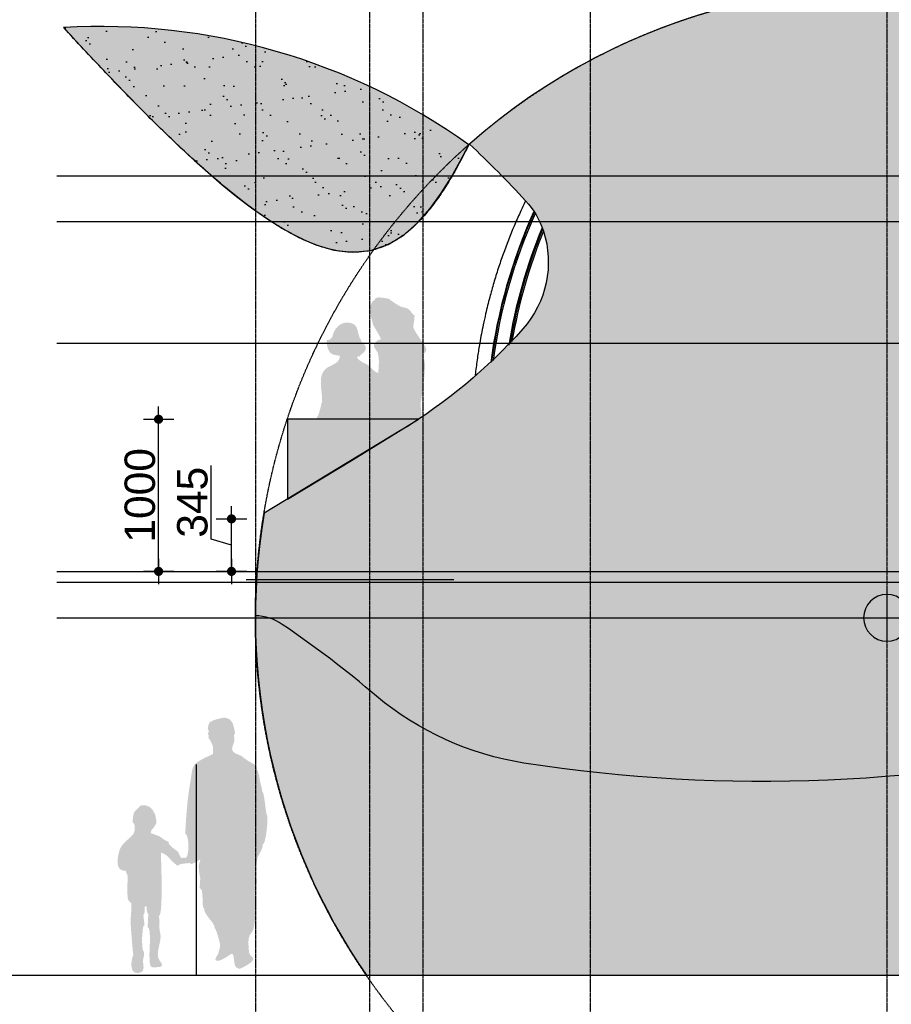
# Model space of a CAD drawing. Header units: metres. Extents: x 135527 to 1530300, y -118103 to -69281.
# Tile 62 of 88: x 184406 to 190134, y -94526 to -88054. Entities that reach past the tile are written whole.
import ezdxf

# ---------------------------------------------------------------- set-up
doc = ezdxf.new("R2010")
doc.units = ezdxf.units.M
doc.header["$LTSCALE"] = 0.1
doc.header["$PDMODE"] = 35
for name, pattern in [('DASHDOT', [1, 0.5, -0.25, 0, -0.25]), ('DASHDOT2', [12.7, 6.35, -3.175, 0, -3.175]), ('HIDDEN', [0.375, 0.25, -0.125]), ('HIDDEN2', [4.762499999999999, 3.175, -1.5875])]:
    doc.linetypes.add(name, pattern=pattern)
doc.layers.get('DEFPOINTS').update_dxf_attribs({"color": 6})
for name, color, linetype in [('_01-STRAMIENEN', 8, 'DASHDOT2'), ('_02-SECTION', 2, 'Continuous'), ('_02-section-thick', 3, 'Continuous'), ('_02Constructie', 2, 'Continuous'), ('_03-PROJECTION', 1, 'Continuous'), ('_04-HIDDEN', 7, 'HIDDEN2'), ('_06-DIMENSIONS', 7, 'Continuous')]:
    doc.layers.add(name, color=color, linetype=linetype)
doc.layers.add('_01Hulplijnen', color=6, linetype='Continuous', plot=False)
doc.layers.add('_07Mensen', color=8, linetype='Continuous', transparency=0.5)
doc.layers.add('_09_afdruiprand', color=7, linetype='Continuous', true_color=0xd49d1c)
doc.layers.add('_09_hatch_zand_licht', color=7, linetype='Continuous', true_color=0xf4e799)
doc.styles.add('NIOstandard', font='arial.ttf')
doc.dimstyles.new('NIO-100-KLEIN', dxfattribs={"dimtxt": 200, "dimasz": 20, "dimexe": 2, "dimexo": 5, "dimgap": 20, "dimtad": 1, "dimdec": 0, "dimzin": 0, "dimdsep": 46, "dimtxsty": 'NIOstandard', "dimblk1": 'MAATSTR', "dimblk2": 'MAATSTR', "dimsah": 1, "dimcen": 0, "dimdle": 1.5, "dimse1": 1, "dimse2": 1, "dimclrd": 7, "dimclre": 256, "dimclrt": 256, "dimazin": 0, "dimtfac": 1, "dimtdec": 0, "dimtofl": 0, "dimtmove": 1, "dimatfit": 2, "dimldrblk": 'MAATSTR', "dimfxl": 1, "dimtvp": 1, "dimtolj": 1, "dimtzin": 0, "dimarcsym": 0})
doc.dimstyles.new('NIO-50-KLEIN', dxfattribs={"dimtxt": 100, "dimasz": 10, "dimexe": 2, "dimexo": 5, "dimgap": 10, "dimtad": 1, "dimdec": 0, "dimzin": 0, "dimdsep": 46, "dimtxsty": 'NIOstandard', "dimblk1": 'MAATSTR', "dimblk2": 'MAATSTR', "dimsah": 1, "dimcen": 0, "dimdle": 1.5, "dimse1": 1, "dimse2": 1, "dimclrd": 7, "dimclre": 256, "dimclrt": 256, "dimazin": 0, "dimtfac": 1, "dimtdec": 0, "dimtofl": 0, "dimtmove": 1, "dimatfit": 2, "dimldrblk": 'MAATSTR', "dimfxl": 1, "dimtvp": 1, "dimtolj": 1, "dimtzin": 0, "dimarcsym": 0})
pattern_1 = [(37.50000000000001, (-231328.7237873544, 84335.20569059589), (-8.000156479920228, 244.7066186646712), [0, -193.04, 0, -215.9, 0, -206.375]), (7.499999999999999, (-231328.7237873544, 84335.20569059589), (224.7616415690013, 358.4125502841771), [0, -104.14, 0, -173.99, 0, -66.67500000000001]), (327.5, (-231484.9337873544, 84335.20569059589), (395.496185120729, 0.718592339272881), [0, -63.5, 0, -228.6, 0, -298.45]), (317.5, (-231484.9337873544, 84335.20569059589), (381.7782262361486, 111.4646616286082), [0, -31.75, 0, -149.86, 0, -171.45])]

# ---------------------------------------------------------------- blocks, each defined once
blk = doc.blocks.new('refpoint')
at = {"layer": '_01Hulplijnen'}
for p, q in [((1.746229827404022e-10, 307.3132274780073), (-1.746229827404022e-10, -307.3132274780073)), ((307.3132274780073, -1.455191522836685e-10), (-307.3132274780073, 1.455191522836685e-10))]:
    blk.add_line(p, q, dxfattribs=at)
blk.add_circle((0, 0), 307.3132274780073, dxfattribs=at)
blk = doc.blocks.new('MAATSTR')
at = {"linetype": 'Continuous'}
for p, q in [((0, 4.999999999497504), (0, -4.999999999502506)), ((-4.166666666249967, 0), (4.166666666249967, 0))]:
    blk.add_line(p, q, dxfattribs=at)
at = {"linetype": 'Continuous', "const_width": 1.5}
blk.add_lwpolyline([(-0.75, 0, 1), (0.75, 0, 1)], format="xyb", close=True, dxfattribs=at)
blk = doc.blocks.new('*D253')
at = {"layer": '_06-DIMENSIONS', "color": 7, "lineweight": -2, "transparency": 16777216}
blk.add_line((3286.885496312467, 2113.923058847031), (4072.169058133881, 1969.995520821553), dxfattribs=at)
at = {"layer": 'DEFPOINTS', "color": 0, "transparency": 16777216}
for p in [(9.91214781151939e-05, 2716.346624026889), (4082.005215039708, 1968.192740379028)]:
    blk.add_point(p, dxfattribs=at)
at = {"layer": '_06-DIMENSIONS', "color": 7, "lineweight": -2, "transparency": 16777216, "xscale": 10, "yscale": 10, "zscale": 10, "rotation": 349.6140444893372}
blk.add_blockref('MAATSTR', (4082.005215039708, 1968.192740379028), dxfattribs=at)
at = {"layer": '_06-DIMENSIONS', "transparency": 16777216, "insert": (3501.499892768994, 2136.662666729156), "char_height": 100, "attachment_point": 5, "rotation": 349.6140444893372, "style": 'NIOstandard'}
blk.add_mtext('\\A1;R4150', dxfattribs=at)
blk = doc.blocks.new('*D252')
at = {"layer": '_06-DIMENSIONS', "color": 7, "lineweight": -2, "transparency": 16777216}
blk.add_line((-4140, -1533.653375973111), (4140, -1533.653375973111), dxfattribs=at)
at = {"layer": 'DEFPOINTS', "color": 0, "transparency": 16777216}
for p in [(-4150, 366.3466240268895), (4150, 366.3466240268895), (4150, -1533.653375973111)]:
    blk.add_point(p, dxfattribs=at)
at = {"layer": '_06-DIMENSIONS', "color": 7, "lineweight": -2, "transparency": 16777216, "xscale": 10, "yscale": 10, "zscale": 10, "rotation": 180}
blk.add_blockref('MAATSTR', (-4150, -1533.653375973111), dxfattribs=at)
at = {"layer": '_06-DIMENSIONS', "color": 7, "lineweight": -2, "transparency": 16777216, "xscale": 10, "yscale": 10, "zscale": 10}
blk.add_blockref('MAATSTR', (4150, -1533.653375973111), dxfattribs=at)
at = {"layer": '_06-DIMENSIONS', "transparency": 16777216, "insert": (3.740769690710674e-15, -1472.561970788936), "char_height": 100, "attachment_point": 5, "style": 'NIOstandard'}
blk.add_mtext('\\A1;8300', dxfattribs=at)
blk = doc.blocks.new('*U397')
at = {"layer": '_01-STRAMIENEN', "color": 253, "linetype": 'HIDDEN', "ltscale": 40}
for points in [[(-9973.60691571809, 5255), (1244.497924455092, 5255)], [(-9973.60691571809, 4955), (1244.497924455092, 4955)], [(-9973.606915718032, 4155), (1244.49792445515, 4155)], [(-9973.60691571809, 2655), (1244.497924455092, 2655)], [(-9973.606915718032, 2350), (1244.49792445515, 2350)], [(-9973.606915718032, 0), (1244.49792445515, 0)]]:
    blk.add_lwpolyline(points, dxfattribs=at)
at = {"layer": '_01Hulplijnen', "ltscale": 40}
blk.add_lwpolyline([(-9973.606915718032, 2585), (1244.49792445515, 2585)], dxfattribs=at)
blk = doc.blocks.new('dwars_01')
at = {"layer": '_02-SECTION'}
blk.add_lwpolyline([(3865.253731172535, 3860.732800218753, 0.5207284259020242), (-2743.200893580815, 5464.056656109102, -0.01715255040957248), (-2373.947737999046, 5091.178834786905, -0.1083805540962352), (-2257.219573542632, 4892.090022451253, -0.266801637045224), (-2392.451738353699, 4248.41188868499, -0.07451460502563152), (-3195.944971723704, 3580.512735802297), (-4092.715144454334, 3037.155547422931, 0.1944758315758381), (-3420.526275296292, -1.627995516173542e-09), (-3420.526275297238, -2.510205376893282e-10), (2006.26023384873, -2.510205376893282e-10), (1997.018128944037, 149.5089403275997, -0.1369618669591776), (2285.730646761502, 1500.798937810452, -0.05757489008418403), (3575.209556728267, 3573.873328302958, -0.05555665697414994), (3831.645729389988, 3854.056594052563, -0.05559743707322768), (3847.494714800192, 3862.202242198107, -0.2613852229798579), (3865.253731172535, 3860.732800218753)], format="xyb", dxfattribs=at)
blk.add_arc((-5166.560789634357, 2087.145638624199), 4149.999999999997, 54.35625174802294, 93.3565894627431, dxfattribs=at)
blk.add_open_spline([(-2748.174804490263, 5459.667954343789), (-2768.023793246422, 5418.96327990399), (-2807.396576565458, 5341.62604221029), (-2868.564569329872, 5233.210358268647), (-2929.59076248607, 5136.779094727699), (-2990.699708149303, 5051.955954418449), (-3052.54002937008, 4977.923210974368), (-3115.167134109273, 4914.69014630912), (-3179.022531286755, 4861.910779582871), (-3244.329309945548, 4819.47219321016), (-3311.458311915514, 4787.215488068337), (-3380.66109049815, 4765.119206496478), (-3452.081471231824, 4753.14235122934), (-3525.986429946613, 4751.184636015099), (-3602.615240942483, 4759.188286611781), (-3682.405174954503, 4777.122734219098), (-3765.569968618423, 4804.974961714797), (-3821.186185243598, 4829.181204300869), (-3849.57917979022, 4842.749466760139), (-3872.992553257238, 4853.940610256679), (-3920.802211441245, 4878.529291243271), (-3993.005425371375, 4920.335291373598), (-4068.065914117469, 4968.27035619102), (-4146.133736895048, 5022.425994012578), (-4227.521345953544, 5082.975607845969), (-4344.542348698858, 5175.516854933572), (-4500.597633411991, 5309.232728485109), (-4699.356138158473, 5493.598109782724), (-4917.372081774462, 5708.703683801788), (-5157.000345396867, 5956.871650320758), (-5322.583966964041, 6135.079582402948), (-5409.543127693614, 6230.0210846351)], degree=3, knots=[0, 0, 0, 0, 135.8645928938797, 260.2921451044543, 373.3486542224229, 478.0907525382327, 573.7550899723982, 662.5197943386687, 744.8039175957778, 821.933582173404, 895.7429652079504, 967.7313537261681, 1039.31736609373, 1112.447865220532, 1189.014709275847, 1270.007384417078, 1357.427174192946, 1451.832426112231, 1451.832426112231, 1451.832426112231, 1529.682514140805, 1613.06364515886, 1702.061883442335, 1796.812383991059, 1898.053475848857, 2006.353627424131, 2244.326467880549, 2514.419817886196, 2819.537280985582, 3163.051096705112, 3549.292984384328, 3549.292984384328, 3549.292984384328, 3549.292984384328], dxfattribs=at)
at = {"layer": '_03-PROJECTION'}
for centre, radius, start, end in [((764.2771569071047, 3561.85402387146), 3491.029915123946, 154.0190253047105, 155.4059609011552), ((890.4281079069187, 3565.477409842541), 3524.373603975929, 155.6994344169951, 172.473640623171), ((894.6125736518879, 3565.478322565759), 3524.376555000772, 155.7686374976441, 172.4026866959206), ((894.5061934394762, 3565.483721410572), 3514.707855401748, 155.873952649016, 172.2155412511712), ((763.6397374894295, 3562.152101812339), 3490.326267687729, 155.4060553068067, 157.0309804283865), ((761.5933448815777, 3563.00451984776), 3488.10947934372, 157.0307548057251, 160.2810094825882), ((1017.851206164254, 3566.79077350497), 3549.593169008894, 157.7043115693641, 170.6611531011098), ((1025.493607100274, 3566.796818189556), 3549.600683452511, 157.8613772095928, 170.5006189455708), ((1025.135889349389, 3566.812152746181), 3539.804912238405, 158.0132039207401, 170.2669629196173), ((760.6234185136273, 3563.346932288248), 3487.080898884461, 160.2809285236, 161.9062901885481), ((759.3337607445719, 3563.776874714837), 3485.721485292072, 161.9064241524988, 163.5322482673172), ((758.6108889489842, 3563.986648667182), 3484.968800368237, 163.5321866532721, 165.1582485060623), ((757.8684331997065, 3564.193536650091), 3484.19812029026, 165.1584097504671, 166.9880704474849), ((757.8296544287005, 3564.19814929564), 3484.159298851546, 166.9880007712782, 168.2077262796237), ((756.0967411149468, 3564.561132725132), 3482.388776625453, 168.2077456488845, 170.2415944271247), ((756.1411541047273, 3564.551698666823), 3482.434146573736, 170.2415653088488, 171.6659568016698), ((755.2485750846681, 3564.686109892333), 3481.531510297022, 171.6660163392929, 173.2942519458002), ((755.8008645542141, 3564.621385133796), 3482.087579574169, 173.294255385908, 173.8417414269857)]:
    blk.add_arc(centre, radius, start, end, dxfattribs=at)
blk = doc.blocks.new('hatches_rechts')
at = {"layer": '_02Constructie'}
h = blk.add_hatch(dxfattribs=at)
h.set_pattern_fill('AR-SAND', color=253, scale=5)
h.set_pattern_definition(pattern_1)
edge = h.paths.add_edge_path()
edge.add_arc((707.133020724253, 2350.000000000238), 4150.000000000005, 21.34802247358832, 131.3771195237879)
edge.add_arc((-7284.570888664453, -102.697554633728), 7650.852001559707, 42.75481730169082, 46.685506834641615, ccw=False)
edge.add_arc((-2062.291843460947, 4725.541871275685), 538.6024010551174, 18.01240002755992, 42.7548173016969, ccw=False)
edge.add_arc((-2177.912016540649, 4687.946933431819), 660.1811976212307, -41.74214700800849, 18.012400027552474, ccw=False)
edge.add_arc((-4315.456304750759, 6595.251857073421), 3524.951285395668, 301.211865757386, 318.2578529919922, ccw=False)
edge.add_line((-2488.811950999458, 3580.512735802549), (-3385.58212373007, 3037.155547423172))
edge.add_arc((707.1330207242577, 2350.000000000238), 4149.99999999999, 170.4690908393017, 214.4901855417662)
edge.add_line((-2713.393254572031, -1.382431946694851e-09), (-2713.393254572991, 0))
edge.add_line((-2713.393254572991, 0), (2713.393254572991, 0))
edge.add_line((2713.393254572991, 0), (2704.151149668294, 149.5089403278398))
edge.add_arc((5268.782814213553, 308.0452448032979), 2569.527064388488, 152.3420631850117, 183.5373178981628, ccw=False)
edge.add_arc((12609.40671418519, -3043.24098898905), 10636.08005918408, 141.527536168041, 154.7081778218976, ccw=False)
edge.add_arc((5667.468852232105, 2563.586745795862), 1714.425202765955, 131.1740786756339, 143.8936508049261, ccw=False)
edge.add_arc((4583.217827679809, 3787.083000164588), 80.37595345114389, 110.83663064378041, 123.56552010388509, ccw=False)
edge.add_arc((4562.197829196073, 3845.642524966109), 18.20798047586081, 55.97285965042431, 114.56699165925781, ccw=False)
h = blk.add_hatch(dxfattribs=at)
h.set_pattern_fill('AR-SAND', color=253, scale=5)
h.set_pattern_definition(pattern_1)
edge = h.paths.add_edge_path()
edge.add_arc((-4459.427768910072, 2087.145638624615), 4149.999999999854, 54.35625174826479, 93.3566474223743)
edge.add_line((-4702.414598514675, 6230.02596523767), (-4619.531718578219, 6139.963782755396))
edge.add_line((-4619.531718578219, 6139.963782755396), (-4536.191904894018, 6050.333396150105))
edge.add_line((-4536.191904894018, 6050.333396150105), (-4452.339032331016, 5961.183085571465))
edge.add_line((-4452.339032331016, 5961.183085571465), (-4367.918645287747, 5872.569403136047))
edge.add_line((-4367.918645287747, 5872.569403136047), (-4282.858153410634, 5784.570694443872))
edge.add_line((-4282.858153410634, 5784.570694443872), (-4197.077792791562, 5697.273925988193))
edge.add_line((-4197.077792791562, 5697.273925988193), (-4110.489086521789, 5610.777725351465))
edge.add_line((-4110.489086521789, 5610.777725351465), (-4022.972465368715, 5525.222341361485))
edge.add_line((-4022.972465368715, 5525.222341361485), (-3934.399471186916, 5440.760261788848))
edge.add_line((-3934.399471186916, 5440.760261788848), (-3844.605078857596, 5357.599325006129))
edge.add_line((-3844.605078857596, 5357.599325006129), (-3753.390978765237, 5275.997986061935))
edge.add_line((-3753.390978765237, 5275.997986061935), (-3660.515764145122, 5196.293594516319))
edge.add_line((-3660.515764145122, 5196.293594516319), (-3565.672219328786, 5118.945202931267))
edge.add_line((-3565.672219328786, 5118.945202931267), (-3468.486105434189, 5044.563538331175))
edge.add_line((-3468.486105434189, 5044.563538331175), (-3368.482032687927, 4974.023212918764))
edge.add_line((-3368.482032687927, 4974.023212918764), (-3265.078386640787, 4908.580159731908))
edge.add_line((-3265.078386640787, 4908.580159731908), (-3157.594663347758, 4850.106378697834))
edge.add_line((-3157.594663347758, 4850.106378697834), (-3045.352159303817, 4801.45301479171))
edge.add_line((-3045.352159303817, 4801.45301479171), (-2928.042931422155, 4766.922514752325))
edge.add_line((-2928.042931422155, 4766.922514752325), (-2806.701999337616, 4752.467757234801))
edge.add_line((-2806.701999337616, 4752.467757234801), (-2685.15530073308, 4764.200637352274))
edge.add_line((-2685.15530073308, 4764.200637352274), (-2569.806521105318, 4804.256025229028))
edge.add_line((-2569.806521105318, 4804.256025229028), (-2465.779495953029, 4868.361767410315))
edge.add_line((-2465.779495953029, 4868.361767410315), (-2374.178851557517, 4949.362645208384))
edge.add_line((-2374.178851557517, 4949.362645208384), (-2293.455122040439, 5041.28037678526))
edge.add_line((-2293.455122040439, 5041.28037678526), (-2221.458528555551, 5140.214947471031))
edge.add_line((-2221.458528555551, 5140.214947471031), (-2156.304382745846, 5243.800221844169))
edge.add_line((-2156.304382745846, 5243.800221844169), (-2096.531076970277, 5350.588222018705))
edge.add_line((-2096.531076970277, 5350.588222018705), (-2041.041783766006, 5459.66795434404))
edge.add_line((-2041.041783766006, 5459.66795434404), (-2041.041644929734, 5459.668219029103))
at = {"layer": '_09_hatch_zand_licht'}
h = blk.add_hatch(color=41, dxfattribs=at)
h.dxf.hatch_style = 1
h.set_gradient(color1=(250, 237, 163), color2=(223, 195, 129), rotation=90.00000000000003, tint=1, name='INVCYLINDER')
edge = h.paths.add_edge_path()
edge.add_arc((707.133020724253, 2350.000000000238), 4150.000000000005, 21.34802247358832, 131.3771195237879)
edge.add_arc((-7284.570888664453, -102.697554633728), 7650.852001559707, 42.75481730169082, 46.685506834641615, ccw=False)
edge.add_arc((-2062.291843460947, 4725.541871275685), 538.6024010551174, 18.01240002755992, 42.7548173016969, ccw=False)
edge.add_arc((-2177.912016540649, 4687.946933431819), 660.1811976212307, -41.74214700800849, 18.012400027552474, ccw=False)
edge.add_arc((-4315.456304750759, 6595.251857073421), 3524.951285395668, 301.211865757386, 318.2578529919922, ccw=False)
edge.add_line((-2488.811950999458, 3580.512735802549), (-3385.58212373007, 3037.155547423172))
edge.add_arc((707.1330207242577, 2350.000000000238), 4149.99999999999, 170.4690908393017, 214.4901855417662)
edge.add_line((-2713.393254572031, -1.382431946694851e-09), (-2713.393254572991, 0))
edge.add_line((-2713.393254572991, 0), (2713.393254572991, 0))
edge.add_line((2713.393254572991, 0), (2704.151149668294, 149.5089403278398))
edge.add_arc((5268.782814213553, 308.0452448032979), 2569.527064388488, 152.3420631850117, 183.5373178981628, ccw=False)
edge.add_arc((12609.40671418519, -3043.24098898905), 10636.08005918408, 141.527536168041, 154.7081778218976, ccw=False)
edge.add_arc((5667.468852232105, 2563.586745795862), 1714.425202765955, 131.1740786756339, 143.8936508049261, ccw=False)
edge.add_arc((4583.217827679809, 3787.083000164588), 80.37595345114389, 110.83663064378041, 123.56552010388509, ccw=False)
edge.add_arc((4562.197829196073, 3845.642524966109), 18.20798047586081, 55.97285965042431, 114.56699165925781, ccw=False)
h = blk.add_hatch(color=256, dxfattribs=at)
h.dxf.hatch_style = 1
edge = h.paths.add_edge_path()
edge.add_arc((-4459.427768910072, 2087.145638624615), 4149.999999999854, 54.35625174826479, 93.3566474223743)
edge.add_line((-4702.414598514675, 6230.02596523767), (-4619.531718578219, 6139.963782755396))
edge.add_line((-4619.531718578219, 6139.963782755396), (-4536.191904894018, 6050.333396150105))
edge.add_line((-4536.191904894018, 6050.333396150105), (-4452.339032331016, 5961.183085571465))
edge.add_line((-4452.339032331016, 5961.183085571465), (-4367.918645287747, 5872.569403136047))
edge.add_line((-4367.918645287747, 5872.569403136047), (-4282.858153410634, 5784.570694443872))
edge.add_line((-4282.858153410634, 5784.570694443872), (-4197.077792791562, 5697.273925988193))
edge.add_line((-4197.077792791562, 5697.273925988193), (-4110.489086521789, 5610.777725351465))
edge.add_line((-4110.489086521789, 5610.777725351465), (-4022.972465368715, 5525.222341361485))
edge.add_line((-4022.972465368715, 5525.222341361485), (-3934.399471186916, 5440.760261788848))
edge.add_line((-3934.399471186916, 5440.760261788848), (-3844.605078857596, 5357.599325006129))
edge.add_line((-3844.605078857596, 5357.599325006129), (-3753.390978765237, 5275.997986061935))
edge.add_line((-3753.390978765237, 5275.997986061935), (-3660.515764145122, 5196.293594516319))
edge.add_line((-3660.515764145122, 5196.293594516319), (-3565.672219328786, 5118.945202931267))
edge.add_line((-3565.672219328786, 5118.945202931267), (-3468.486105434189, 5044.563538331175))
edge.add_line((-3468.486105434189, 5044.563538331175), (-3368.482032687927, 4974.023212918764))
edge.add_line((-3368.482032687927, 4974.023212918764), (-3265.078386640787, 4908.580159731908))
edge.add_line((-3265.078386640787, 4908.580159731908), (-3157.594663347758, 4850.106378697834))
edge.add_line((-3157.594663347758, 4850.106378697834), (-3045.352159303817, 4801.45301479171))
edge.add_line((-3045.352159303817, 4801.45301479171), (-2928.042931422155, 4766.922514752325))
edge.add_line((-2928.042931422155, 4766.922514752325), (-2806.701999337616, 4752.467757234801))
edge.add_line((-2806.701999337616, 4752.467757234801), (-2685.15530073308, 4764.200637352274))
edge.add_line((-2685.15530073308, 4764.200637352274), (-2569.806521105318, 4804.256025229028))
edge.add_line((-2569.806521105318, 4804.256025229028), (-2465.779495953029, 4868.361767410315))
edge.add_line((-2465.779495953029, 4868.361767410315), (-2374.178851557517, 4949.362645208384))
edge.add_line((-2374.178851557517, 4949.362645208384), (-2293.455122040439, 5041.28037678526))
edge.add_line((-2293.455122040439, 5041.28037678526), (-2221.458528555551, 5140.214947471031))
edge.add_line((-2221.458528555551, 5140.214947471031), (-2156.304382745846, 5243.800221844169))
edge.add_line((-2156.304382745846, 5243.800221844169), (-2096.531076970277, 5350.588222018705))
edge.add_line((-2096.531076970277, 5350.588222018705), (-2041.041783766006, 5459.66795434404))
edge.add_line((-2041.041783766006, 5459.66795434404), (-2041.041644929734, 5459.668219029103))
at = {"layer": '_01Hulplijnen'}
blk.add_lwpolyline([(4572.386751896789, 3860.732800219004, 0.5207284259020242), (-2036.067872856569, 5464.056656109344, -0.01715255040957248), (-1666.814717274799, 5091.178834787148, -0.1083805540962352), (-1550.086552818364, 4892.090022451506, -0.266801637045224), (-1685.318717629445, 4248.411888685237, -0.07451460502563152), (-2488.811950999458, 3580.512735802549), (-3385.58212373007, 3037.155547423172, 0.1944758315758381), (-2713.393254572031, -1.382431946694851e-09), (-2713.393254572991, 0), (2713.393254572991, 0), (2704.151149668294, 149.5089403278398, -0.1369618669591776), (2992.86366748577, 1500.798937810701, -0.05757489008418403), (4282.342577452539, 3573.873328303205, -0.05555665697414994), (4538.778750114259, 3854.056594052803, -0.05559743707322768), (4554.627735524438, 3862.202242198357, -0.2613852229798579), (4572.386751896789, 3860.732800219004)], format="xyb", dxfattribs=at)
blk.add_lwpolyline([(-2041.041644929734, 5459.668219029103, 0.1718332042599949), (-4702.414598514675, 6230.02596523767), (-4619.531718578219, 6139.963782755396), (-4536.191904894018, 6050.333396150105), (-4452.339032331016, 5961.183085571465), (-4367.918645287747, 5872.569403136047), (-4282.858153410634, 5784.570694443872), (-4197.077792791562, 5697.273925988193), (-4110.489086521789, 5610.777725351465), (-4022.972465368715, 5525.222341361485), (-3934.399471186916, 5440.760261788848), (-3844.605078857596, 5357.599325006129), (-3753.390978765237, 5275.997986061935), (-3660.515764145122, 5196.293594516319), (-3565.672219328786, 5118.945202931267), (-3468.486105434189, 5044.563538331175), (-3368.482032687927, 4974.023212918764), (-3265.078386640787, 4908.580159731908), (-3157.594663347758, 4850.106378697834), (-3045.352159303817, 4801.45301479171), (-2928.042931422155, 4766.922514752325), (-2806.701999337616, 4752.467757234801), (-2685.15530073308, 4764.200637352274), (-2569.806521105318, 4804.256025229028), (-2465.779495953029, 4868.361767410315), (-2374.178851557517, 4949.362645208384), (-2293.455122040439, 5041.28037678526), (-2221.458528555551, 5140.214947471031), (-2156.304382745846, 5243.800221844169), (-2096.531076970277, 5350.588222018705), (-2041.041783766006, 5459.66795434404)], format="xyb", close=True, dxfattribs=at)
blk = doc.blocks.new('*U36')
at = {"layer": '_07Mensen'}
h = blk.add_hatch(color=256, dxfattribs=at)
edge = h.paths.add_edge_path()
edge.add_spline(control_points=[(200526.9537600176, -58666.831408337), (200530.745334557, -58705.65947519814), (200547.4851779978, -58715.62805196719), (200550.263992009, -58754.59003757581), (200552.4569114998, -58785.30765028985), (200568.0919252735, -58816.64463721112), (200568.0919252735, -58843.72970389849), (200584.3546831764, -58843.72970389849), (200589.9374209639, -59000.06310179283), (200601.0024574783, -59000.06310179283), (200607.8574233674, -59024.44468376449), (200590.9920311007, -59189.30703189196), (200572.20992676, -59189.30703189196), (200572.20992676, -59219.3969004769), (200551.7538380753, -59244.02958010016), (200538.6549105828, -59271.06442725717), (200529.5484357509, -59289.83816167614), (200518.408069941, -59419.68912724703), (200531.071761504, -59419.68912724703), (200533.5994778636, -59432.05987154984), (200523.798299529, -59506.0834592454), (200518.7261269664, -59506.0834592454), (200520.6177292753, -59560.95666604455), (200524.9031291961, -59611.6198022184), (200522.4256323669, -59661.57149504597), (200521.2873230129, -59684.42975126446), (200517.6129273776, -59707.17082857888), (200513.6623243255, -59729.68591800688), (200508.799399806, -59757.38198897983), (200505.744378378, -59759.08945301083), (200491.8754180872, -59776.89227651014), (200469.067381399, -59806.16189276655), (200479.4963038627, -59863.42052725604), (200481.1368085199, -59897.48610865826), (200482.6350245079, -59928.6054776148), (200532.0510423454, -59929.45920963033), (200494.9471793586, -59964.87234842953), (200486.9455341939, -59972.51408696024), (200411.7668973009, -60018.98389235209), (200411.7668973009, -60003.86781372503), (200364.2006321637, -60003.86781372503), (200400.2498850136, -59878.1850691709), (200353.9893276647, -59915.49818020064), (200338.3040943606, -59928.15350184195), (200268.9258132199, -59974.42242911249), (200259.5431309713, -59946.27438236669), (200255.3414302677, -59946.27438236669), (200281.2630778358, -59906.2745264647), (200281.8154926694, -59900.33188204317), (200284.9291035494, -59867.13677249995), (200297.2077787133, -59872.14198568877), (200289.1140644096, -59837.02179414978), (200285.121611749, -59819.6960561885), (200263.4853641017, -59740.57518616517), (200255.4334994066, -59740.57518616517), (200255.4334994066, -59699.18592325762), (200185.4944335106, -59656.85085919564), (200185.4944335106, -59608.93305734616), (200166.2938330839, -59608.93305734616), (200188.4824955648, -59477.28255860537), (200156.6935328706, -59477.28255860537), (200158.0662000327, -59455.34499377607), (200159.4388671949, -59433.39905902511), (200160.811534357, -59411.46149419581), (200158.626984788, -59411.46149419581), (200151.3200431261, -59351.02228945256), (200150.5249005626, -59341.52242829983), (200148.3487209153, -59315.39153268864), (200160.811534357, -59310.63741715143), (200160.811534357, -59288.03862850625), (200153.8561294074, -59289.77957222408), (200094.9904699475, -59334.24059640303), (200094.9904699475, -59312.72152765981), (200085.0302631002, -59311.50788901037), (200012.7057695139, -59317.68833935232), (200012.7057695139, -59330.46920981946), (200010.0022847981, -59330.46920981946), (199975.7609350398, -59300.40445099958), (199970.84779099, -59294.61246516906), (199953.7898905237, -59274.52465304), (199929.4752679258, -59247.69068400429), (199901.6285383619, -59244.07487782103), (199903.721018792, -59289.48170315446), (199918.2512028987, -59659.59127171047), (199889.291273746, -59659.59127171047), (199890.6639409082, -59671.9285363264), (199892.0282381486, -59684.27417086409), (199893.4009053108, -59696.61980540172), (199888.8644077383, -59696.61980540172), (199892.9070799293, -59770.66850286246), (199897.5189067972, -59770.66850286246), (199913.2878393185, -59826.82230768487), (199856.7322782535, -59910.84795183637), (199895.7947029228, -59956.1208584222), (199933.3421717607, -59999.62771152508), (199885.3741503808, -59994.66434794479), (199871.5637795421, -59997.22554399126), (199820.7248750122, -60006.63333600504), (199831.6225130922, -59972.84396201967), (199826.9688366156, -59924.70017228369), (199824.8512464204, -59902.82956682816), (199841.14748401, -59733.63996917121), (199815.2342063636, -59733.63996917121), (199816.6068735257, -59704.84743845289), (199817.9795406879, -59676.04653781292), (199819.35220785, -59647.24563717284), (199810.0197451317, -59647.24563717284), (199808.0611834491, -59604.26608913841), (199807.0065733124, -59593.77020730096), (199782.4241132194, -59593.77020730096), (199805.0312717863, -59651.36363865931), (199786.4416756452, -59651.36363865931), (199789.1786400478, -59674.67387065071), (199791.9239743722, -59697.99247256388), (199794.6693086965, -59721.30270455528), (199776.3559199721, -59721.30270455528), (199784.1232073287, -59799.46103358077), (199778.2140425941, -59799.46103358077), (199779.0008152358, -59815.24670594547), (199777.0673633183, -59894.08299863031), (199790.55130721, -59894.08299863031), (199798.393923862, -59920.67423993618), (199777.8206562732, -59944.9804926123), (199786.4416756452, -59972.24969757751), (199789.7143150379, -60008.19014144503), (199791.8737548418, -60031.15720664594), (199750.8778782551, -60034.99063079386), (199681.6418857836, -60041.46895020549), (199716.1175933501, -59918.77426770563), (199720.6206112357, -59918.77426770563), (199714.3096902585, -59855.69853762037), (199708.9529403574, -59792.52236847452), (199704.7930892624, -59729.26250011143), (199701.0935838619, -59673.03336599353), (199708.2749766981, -59639.87173613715), (199708.2749766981, -59589.6522058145), (199708.2749766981, -59571.36392685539), (199707.2873259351, -59575.60747716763), (199697.8544241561, -59567.66442145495), (199679.8256127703, -59552.48138345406), (199683.8013255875, -59537.75032122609), (199682.4119185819, -59506.07016751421), (199680.8467432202, -59470.53147988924), (199683.5920775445, -59435.82141451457), (199683.5920775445, -59400.40827571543), (199683.5920775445, -59381.91074871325), (199671.2464430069, -59380.06936593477), (199671.2464430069, -59363.38811194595), (199596.7876193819, -59366.75282047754), (199616.8503217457, -59274.14800656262), (199628.9448586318, -59231.48651555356), (199643.1569857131, -59181.38416413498), (199690.3800840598, -59159.58051805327), (199720.4532128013, -59122.0916386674), (199733.1838637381, -59106.21389716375), (199736.2472550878, -59046.61168459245), (199716.5026097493, -59046.61168459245), (199718.3439925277, -59020.90765498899), (199717.3563417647, -58996.30845505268), (199728.1535407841, -58976.37967143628), (199734.3472828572, -58964.94635836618), (199765.8684080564, -58941.35991895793), (199765.8684080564, -58935.53445344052), (199801.147628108, -58922.37693649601), (199849.651324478, -58947.1853844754), (199856.3807415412, -58980.78225026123), (199864.4326062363, -58980.78225026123), (199869.7977260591, -59021.18386240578), (199871.446600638, -59029.36127592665), (199877.104667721, -59057.40051369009), (199867.914493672, -59052.75520713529), (199858.724319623, -59073.34521456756), (199849.1491291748, -59094.7889540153), (199836.5356571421, -59086.6701299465), (199835.8074739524, -59116.54238056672), (199852.7816752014, -59120.79430080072), (199864.9180616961, -59126.67835577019), (199883.5662472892, -59132.81350839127), (199900.9254649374, -59138.53016492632), (199932.0113542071, -59170.02618036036), (199950.994336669, -59170.02618036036), (199950.994336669, -59197.43767399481), (199998.0835162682, -59223.44302078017), (200015.5013233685, -59239.5467501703), (200044.1180857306, -59305.84145200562), (200031.7306015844, -59267.65294730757), (200065.5534552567, -59279.09118218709), (200095.0574293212, -59254.29110412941), (200084.0091326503, -59119.36796599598), (200062.0799377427, -59119.36796599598), (200068.2318302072, -59001.95470410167), (200075.0616863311, -58889.16163899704), (200098.087340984, -58766.91056234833), (200104.6075100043, -58732.25908642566), (200102.9753752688, -58682.77610921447), (200130.9141739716, -58657.23947804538), (200143.6531948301, -58645.59691693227), (200213.3495329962, -58604.66799971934), (200222.5229672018, -58609.22960705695), (200222.5229672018, -58606.49264265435), (200222.5229672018, -58603.74730833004), (200222.5229672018, -58601.00197400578), (200225.2599316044, -58602.37464116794), (200228.0052659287, -58603.74730833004), (200230.750600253, -58605.11997549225), (200230.750600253, -58602.37464116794), (200230.750600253, -58599.63767676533), (200230.750600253, -58596.89234244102), (200234.8602318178, -58598.26500960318), (200238.9782333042, -58599.63767676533), (200243.0878648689, -58601.00197400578), (200243.0878648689, -58573.16361436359), (200250.0600096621, -58557.05988497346), (200240.5182989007, -58533.53203501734), (200237.6306759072, -58526.40086171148), (200213.1905044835, -58485.8151112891), (200214.2953341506, -58485.8151112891), (200215.6680013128, -58481.69710980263), (200217.0322985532, -58477.58747823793), (200218.4049657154, -58473.46947675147), (200199.0788164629, -58473.46947675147), (200229.5202217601, -58436.44931298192), (200210.1773326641, -58436.44931298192), (200212.2865529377, -58415.38222001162), (200214.2200048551, -58378.84751170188), (200238.9782333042, -58378.84751170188), (200238.9782333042, -58372.82953798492), (200329.4821968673, -58349.91269231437), (200329.4821968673, -58358.28261403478), (200361.9407532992, -58364.78604321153), (200374.2445382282, -58386.64827874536), (200380.8316666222, -58417.7676477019), (200382.1038947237, -58423.7688815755), (200396.8516967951, -58469.35984518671), (200382.9659966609, -58469.35984518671), (200382.9659966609, -58502.85627191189), (200390.6161051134, -58500.41225476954), (200377.0484620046, -58533.91705141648), (200372.2776066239, -58545.69353127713), (200363.8239856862, -58567.48043751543), (200377.36651903, -58581.03134078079), (200394.1063624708, -58597.77955414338), (200421.1997990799, -58598.17294046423), (200438.6845655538, -58613.95861282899), (200456.0521531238, -58629.63547621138), (200504.4303006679, -58660.46189790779), (200526.9537600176, -58666.831408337)], knot_values=[0, 0, 0, 0, 1, 1, 1, 2, 2, 2, 3, 3, 3, 4, 4, 4, 5, 5, 5, 6, 6, 6, 7, 7, 7, 8, 8, 8, 9, 9, 9, 10, 10, 10, 11, 11, 11, 12, 12, 12, 13, 13, 13, 14, 14, 14, 15, 15, 15, 16, 16, 16, 17, 17, 17, 18, 18, 18, 19, 19, 19, 20, 20, 20, 21, 21, 21, 22, 22, 22, 23, 23, 23, 24, 24, 24, 25, 25, 25, 26, 26, 26, 27, 27, 27, 28, 28, 28, 29, 29, 29, 30, 30, 30, 31, 31, 31, 32, 32, 32, 33, 33, 33, 34, 34, 34, 35, 35, 35, 36, 36, 36, 37, 37, 37, 38, 38, 38, 39, 39, 39, 40, 40, 40, 41, 41, 41, 42, 42, 42, 43, 43, 43, 44, 44, 44, 45, 45, 45, 46, 46, 46, 47, 47, 47, 48, 48, 48, 49, 49, 49, 50, 50, 50, 51, 51, 51, 52, 52, 52, 53, 53, 53, 54, 54, 54, 55, 55, 55, 56, 56, 56, 57, 57, 57, 58, 58, 58, 59, 59, 59, 60, 60, 60, 61, 61, 61, 62, 62, 62, 63, 63, 63, 64, 64, 64, 65, 65, 65, 66, 66, 66, 67, 67, 67, 68, 68, 68, 69, 69, 69, 70, 70, 70, 71, 71, 71, 72, 72, 72, 73, 73, 73, 74, 74, 74, 75, 75, 75, 76, 76, 76, 77, 77, 77, 78, 78, 78, 79, 79, 79, 80, 80, 80, 81, 81, 81, 82, 82, 82, 82], degree=3, periodic=0)
at = {"layer": '_01Hulplijnen'}
for points in [[(200136.9701868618, -60050.08832314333), (200136.9701868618, -58665.43422712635)], [(199454.3959184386, -60050.08832314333), (200819.5444552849, -60050.08832314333)]]:
    blk.add_lwpolyline(points, dxfattribs=at)
blk = doc.blocks.new('*U42')
at = {"layer": '_07Mensen'}
h = blk.add_hatch(color=251, dxfattribs=at)
edge = h.paths.add_edge_path()
edge.add_spline(control_points=[(199933.7651666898, -58468.53184741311), (199952.8761433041, -58472.04478979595), (199971.42419406, -58484.42203303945), (199979.1911457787, -58502.7064349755), (199987.3428822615, -58521.910044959), (199960.9067438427, -58538.86195150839), (199954.878449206, -58559.35530301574), (199942.5724624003, -58601.15432942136), (199948.9712905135, -58646.48054949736), (199951.272873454, -58689.1845326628), (199979.0700098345, -58689.1845326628), (199999.0075611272, -58649.13128898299), (200021.9022545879, -58637.33834852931), (200036.7378449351, -58629.6925327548), (200091.370155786, -58604.58888972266), (200091.370155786, -58584.10978950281), (200085.5342535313, -58586.44700066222), (200083.1970423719, -58585.27839508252), (200084.3656479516, -58580.61109840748), (200080.8598312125, -58581.77970398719), (200077.3611401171, -58582.94118392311), (200073.8553233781, -58584.10978950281), (200073.8553233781, -58566.73034432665), (200030.2535090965, -58558.48597447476), (200033.6880693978, -58524.54653315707), (200034.8851775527, -58512.7464670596), (200041.1628697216, -58502.25039377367), (200050.9820068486, -58495.57366555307), (200069.5585601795, -58482.93277348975), (200056.8891655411, -58482.56224001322), (200069.4873037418, -58465.73146940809), (200088.0139775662, -58440.99123420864), (200079.5273358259, -58386.83634149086), (200116.6519399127, -58368.21703429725), (200176.3790860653, -58338.26082785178), (200236.3983836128, -58384.34949181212), (200249.9869862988, -58441.22638045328), (200252.3527000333, -58451.10252273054), (200255.6019935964, -58460.95728807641), (200264.3024046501, -58467.14947252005), (200272.4398898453, -58472.22293089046), (200281.3398189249, -58475.0161832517), (200291.0021918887, -58475.5363552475), (200291.0734483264, -58490.25793529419), (200289.3989220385, -58504.77287167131), (200285.971487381, -58519.08829002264), (200275.3257755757, -58567.06524958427), (200248.8540089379, -58573.60659057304), (200203.4422811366, -58577.10528166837), (200202.7582193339, -58626.57862642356), (200256.6993427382, -58635.12227331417), (200289.2564091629, -58657.48254349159), (200334.3902368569, -58688.47196828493), (200331.5399793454, -58750.95673857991), (200325.9249720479, -58800.786365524), (200324.6851100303, -58811.80973644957), (200314.0322725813, -58892.32238550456), (200326.0318567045, -58892.32238550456), (200326.0318567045, -58904.15095417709), (200344.8934357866, -58979.88229625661), (200354.0498880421, -58979.88229625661), (200354.0498880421, -59011.78380345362), (200369.5909171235, -59053.89635818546), (200377.9564229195, -59095.65263072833), (200383.3647865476, -59122.61606678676), (200381.2627216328, -59197.23580843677), (200413.5917674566, -59200.5349815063), (200415.5156912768, -59215.91212078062), (200448.186768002, -59284.58907551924), (200452.1129977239, -59284.58907551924), (200452.1129977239, -59305.48146307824), (200453.6948906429, -59311.72352702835), (200441.3461499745, -59323.36682896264), (200431.1422280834, -59332.99357370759), (200404.6704614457, -59371.26540644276), (200417.0904585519, -59330.12193926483), (200408.0266396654, -59333.52799699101), (200398.6849206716, -59335.86520815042), (200389.0724272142, -59337.12644709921), (200384.768538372, -59328.52579505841), (200408.589565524, -59309.10841576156), (200399.5827517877, -59309.10841576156), (200399.5827517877, -59288.90009000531), (200392.7991389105, -59278.08336274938), (200392.8490184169, -59257.44749836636), (200392.8988979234, -59236.55511080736), (200363.2633454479, -59255.80147465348), (200357.5485791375, -59221.54850500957), (200358.7171847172, -59221.54850500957), (200359.8857902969, -59221.54850500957), (200361.0543958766, -59221.54850500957), (200365.3012795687, -59204.53959330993), (200348.8695450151, -59140.9931020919), (200326.0318567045, -59140.9931020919), (200326.0318567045, -59152.24449361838), (200332.1029052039, -59246.0607196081), (200336.5350556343, -59246.0607196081), (200335.3664500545, -59248.39793076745), (200334.2049701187, -59250.73514192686), (200333.0363645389, -59253.06522744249), (200340.2688929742, -59253.06522744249), (200342.5918528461, -59381.06316663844), (200346.7888570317, -59398.91290430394), (200350.5369456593, -59414.84584379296), (200360.2563237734, -59439.27967630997), (200351.8908179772, -59455.21974144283), (200346.1618003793, -59466.13622771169), (200319.0273488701, -59465.05312985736), (200319.0273488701, -59470.2192215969), (200295.3844628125, -59477.62989112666), (200297.9211919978, -59474.48748222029), (200294.5080086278, -59501.73594402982), (200283.2138632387, -59501.73594402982), (200295.0780601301, -59522.74946753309), (200283.9976840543, -59522.74946753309), (200283.9976840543, -59538.16223502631), (200271.9553460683, -59655.84224203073), (200273.4944851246, -59655.84224203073), (200274.6630907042, -59658.17945319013), (200275.831696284, -59660.51666434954), (200276.9931762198, -59662.84674986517), (200266.7108722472, -59662.84674986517), (200248.2982087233, -59908.01164971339), (200238.4719459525, -59908.01164971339), (200237.5028583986, -59914.41047782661), (200230.826130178, -59931.74716914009), (200234.9661292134, -59943.0413145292), (200238.3294330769, -59943.0413145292), (200245.5405845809, -59961.88864232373), (200249.4810655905, -59967.7886753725), (200261.6872933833, -59986.04457473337), (200266.8961389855, -59989.09435027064), (200282.3089064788, -60003.23875317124), (200291.9499025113, -60012.08167710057), (200354.0498880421, -60044.21833054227), (200354.0498880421, -60051.61474878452), (200331.6112357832, -60050.98769213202), (200164.9210508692, -60033.95027785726), (200164.9210508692, -60051.61474878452), (200153.5699003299, -60053.62418033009), (200140.6012286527, -60049.19202989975), (200136.9030195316, -60030.60122528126), (200116.993970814, -60030.60122528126), (200097.2559375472, -60066.02992614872), (200083.4678168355, -60030.28769695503), (200072.6867177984, -60002.34804769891), (200091.1635121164, -59971.30161775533), (200049.264726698, -59970.46079178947), (200034.7711672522, -59970.16864039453), (200031.9137840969, -59981.89032441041), (200018.0472813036, -59982.37486818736), (200006.4752358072, -59982.78102988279), (199994.2832593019, -59979.27521314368), (199982.7967215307, -59981.56254479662), (199982.7967215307, -59977.57218428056), (199975.6283238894, -59936.03680669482), (199972.2863969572, -59936.03680669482), (199969.8708037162, -59923.27477868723), (199996.3496959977, -59823.95755570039), (199982.7967215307, -59823.95755570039), (199983.9653271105, -59821.62034454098), (199985.1339326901, -59819.29025902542), (199986.2954126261, -59816.95304786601), (199977.9584094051, -59816.95304786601), (199942.9002420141, -59642.59567024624), (199943.0855087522, -59619.80073579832), (199943.3349062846, -59588.07736969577), (199951.9569352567, -59557.19482955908), (199954.1160053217, -59525.63535326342), (199955.8261598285, -59500.70272568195), (199944.2683656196, -59479.21178404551), (199944.2683656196, -59459.70889702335), (199952.4486046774, -59459.70889702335), (199898.735501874, -59373.21070719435), (199898.735501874, -59389.66381867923), (199895.2368107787, -59388.49521309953), (199891.7309940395, -59387.32660751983), (199888.2323029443, -59386.15800194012), (199888.2323029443, -59388.97975687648), (199869.4063520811, -59390.45476513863), (199868.5655261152, -59411.04787565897), (199868.2092439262, -59419.72690978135), (199869.8552676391, -59442.19406461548), (199877.7219783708, -59442.19406461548), (199894.260597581, -59489.81474198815), (199839.2007481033, -59535.48299296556), (199839.2007481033, -59575.28683911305), (199841.787356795, -59575.28683911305), (199835.6949313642, -59763.2755732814), (199835.6949313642, -59782.80696287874), (199835.6949313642, -59829.23765774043), (199844.2314526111, -59874.70639069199), (199873.8598794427, -59915.72159628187), (199888.9234903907, -59936.57122997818), (199895.3721980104, -59956.58716335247), (199921.7157030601, -59969.76960434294), (199937.9194170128, -59977.87858696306), (199989.8012293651, -59989.04447076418), (199989.8012293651, -60013.08639287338), (199957.1087757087, -60014.25499845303), (199924.423447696, -60015.42360403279), (199891.7309940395, -60016.59220961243), (199891.7309940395, -60007.20773675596), (199790.1620676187, -59986.90677763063), (199790.1620676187, -59999.0773772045), (199745.6267940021, -59984.19903299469), (199786.0363198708, -59861.58808049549), (199785.195493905, -59831.14020462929), (199784.0625165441, -59790.21050676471), (199762.144036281, -59756.10717564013), (199762.144036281, -59718.88281254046), (199750.7715088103, -59718.88281254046), (199736.0998082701, -59626.54159481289), (199734.1260049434, -59606.81068718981), (199726.5514456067, -59606.81068718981), (199757.3199754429, -59411.1975141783), (199748.1350206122, -59386.15800194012), (199731.4538885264, -59390.01297522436), (199712.3215349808, -59400.26677662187), (199695.5976490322, -59389.66381867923), (199723.0812570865, -59316.08442102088), (199691.0301113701, -59233.01366584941), (199688.5931411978, -59158.50080885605), (199656.4992416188, -59152.11623203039), (199668.6413386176, -59078.59383952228), (199668.1282922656, -59047.76830453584), (199667.9287742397, -59035.79009734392), (199670.8716651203, -58965.87328058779), (199667.5796176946, -58965.87328058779), (199664.3303241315, -58943.75528229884), (199675.6672233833, -58919.49959087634), (199673.5010276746, -58896.16310750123), (199670.7790317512, -58866.79120384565), (199663.4324930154, -58838.13899021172), (199659.4777607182, -58808.94522765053), (199652.0955937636, -58754.56943997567), (199646.9580045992, -58697.44315380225), (199644.1077470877, -58642.61132492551), (199642.5614823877, -58613.05415453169), (199665.2067783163, -58573.41419819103), (199642.5401054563, -58553.27712887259), (199619.6596632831, -58532.95479281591), (199662.962200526, -58489.37435546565), (199675.1185488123, -58468.87387831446), (199688.6002668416, -58446.15020030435), (199723.8080727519, -58401.46528816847), (199720.9791921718, -58383.06687593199), (199717.2952343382, -58359.08195897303), (199713.1124814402, -58335.28943439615), (199713.1124814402, -58310.92685831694), (199725.1120655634, -58310.92685831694), (199736.0285518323, -58287.14145938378), (199742.797913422, -58279.79492064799), (199759.4434172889, -58261.73853931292), (199777.4712960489, -58261.831172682), (199798.2069194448, -58256.53681935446), (199810.2350061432, -58253.4656668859), (199881.2277951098, -58208.98027277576), (199881.2277951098, -58202.35342406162), (199898.99202505, -58202.35342406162), (199975.7922136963, -58178.6606584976), (199975.7922136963, -58212.85662299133), (200001.7865622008, -58212.85662299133), (200008.8480751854, -58282.90882697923), (200003.8102450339, -58282.90882697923), (200003.8102450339, -58323.46799136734), (199991.6610223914, -58336.42953740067), (199986.2954126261, -58373.96742882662), (199984.9486659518, -58373.96742882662), (199935.4753211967, -58457.51560213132), (199933.7651666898, -58468.53184741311)], knot_values=[0, 0, 0, 0, 1, 1, 1, 2, 2, 2, 3, 3, 3, 4, 4, 4, 5, 5, 5, 6, 6, 6, 7, 7, 7, 8, 8, 8, 9, 9, 9, 10, 10, 10, 11, 11, 11, 12, 12, 12, 13, 13, 13, 14, 14, 14, 15, 15, 15, 16, 16, 16, 17, 17, 17, 18, 18, 18, 19, 19, 19, 20, 20, 20, 21, 21, 21, 22, 22, 22, 23, 23, 23, 24, 24, 24, 25, 25, 25, 26, 26, 26, 27, 27, 27, 28, 28, 28, 29, 29, 29, 30, 30, 30, 31, 31, 31, 32, 32, 32, 33, 33, 33, 34, 34, 34, 35, 35, 35, 36, 36, 36, 37, 37, 37, 38, 38, 38, 39, 39, 39, 40, 40, 40, 41, 41, 41, 42, 42, 42, 43, 43, 43, 44, 44, 44, 45, 45, 45, 46, 46, 46, 47, 47, 47, 48, 48, 48, 49, 49, 49, 50, 50, 50, 51, 51, 51, 52, 52, 52, 53, 53, 53, 54, 54, 54, 55, 55, 55, 56, 56, 56, 57, 57, 57, 58, 58, 58, 59, 59, 59, 60, 60, 60, 61, 61, 61, 62, 62, 62, 63, 63, 63, 64, 64, 64, 65, 65, 65, 66, 66, 66, 67, 67, 67, 68, 68, 68, 69, 69, 69, 70, 70, 70, 71, 71, 71, 72, 72, 72, 73, 73, 73, 74, 74, 74, 75, 75, 75, 76, 76, 76, 77, 77, 77, 78, 78, 78, 79, 79, 79, 80, 80, 80, 81, 81, 81, 82, 82, 82, 83, 83, 83, 84, 84, 84, 85, 85, 85, 86, 86, 86, 87, 87, 87, 88, 88, 88, 89, 89, 89, 90, 90, 90, 90], degree=3, periodic=0)
at = {"layer": '_01Hulplijnen'}
blk.add_lwpolyline([(199454.3959184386, -60050.08832314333), (200819.5444552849, -60050.08832314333)], dxfattribs=at)
blk = doc.blocks.new('*D352')
at = {"layer": '_06-DIMENSIONS', "color": 7, "lineweight": -2, "transparency": 16777216}
for p, q in [((185664.0394633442, -91467.37304034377), (185664.0394633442, -90984.12610992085)), ((185798.2222737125, -91660.20569059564), (185798.2222737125, -91355.0500763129)), ((185798.2222737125, -91507.62788345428), (185664.0394633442, -91467.37304034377))]:
    blk.add_line(p, q, dxfattribs=at)
at = {"layer": 'DEFPOINTS', "color": 0, "transparency": 16777216}
for p in [(185798.2222737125, -91335.0500763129), (186012.1843348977, -91335.0500763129), (185966.122474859, -91680.20569059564)]:
    blk.add_point(p, dxfattribs=at)
at = {"layer": '_06-DIMENSIONS', "color": 7, "lineweight": -2, "transparency": 16777216, "xscale": 20, "yscale": 20, "zscale": 20}
for p, rotation in [((185798.2222737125, -91335.0500763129), 90), ((185798.2222737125, -91680.20569059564), 270)]:
    blk.add_blockref('MAATSTR', p, dxfattribs=dict(at, rotation=rotation))
at = {"layer": '_06-DIMENSIONS', "transparency": 16777216, "insert": (185541.8566529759, -91225.74957513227), "char_height": 200, "attachment_point": 5, "rotation": 90, "style": 'NIOstandard'}
blk.add_mtext('\\A1;345', dxfattribs=at)
blk = doc.blocks.new('*D353')
at = {"layer": '_06-DIMENSIONS', "color": 7, "lineweight": -2, "transparency": 16777216}
blk.add_line((185318.8445773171, -91660.20569059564), (185318.8445773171, -90700.20569059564), dxfattribs=at)
at = {"layer": 'DEFPOINTS', "color": 0, "transparency": 16777216}
for p in [(185318.8445773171, -90680.20569059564), (186165.4229800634, -90680.20569059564), (185966.122474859, -91680.20569059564)]:
    blk.add_point(p, dxfattribs=at)
at = {"layer": '_06-DIMENSIONS', "color": 7, "lineweight": -2, "transparency": 16777216, "xscale": 20, "yscale": 20, "zscale": 20}
for p, rotation in [((185318.8445773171, -90680.20569059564), 90), ((185318.8445773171, -91680.20569059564), 270)]:
    blk.add_blockref('MAATSTR', p, dxfattribs=dict(at, rotation=rotation))
at = {"layer": '_06-DIMENSIONS', "transparency": 16777216, "insert": (185196.7299797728, -91180.20569059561), "char_height": 200, "attachment_point": 5, "rotation": 90, "style": 'NIOstandard'}
blk.add_mtext('\\A1;1000', dxfattribs=at)
blk = doc.blocks.new('*U243')
at = {"layer": '_01-STRAMIENEN', "linetype": 'DASHDOT', "ltscale": 40}
for points in [[(-4150, 7203.805705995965), (-4150, -1743.344087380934)], [(-3399.999906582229, 7203.805705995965), (-3400.000030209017, -1743.344087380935)], [(-3050, 7203.805705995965), (-3050.000120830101, -1743.34408738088)], [(-1950, 7203.805705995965), (-1950, -1743.344087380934)], [(0, 7203.805705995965), (0, -1743.344087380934)]]:
    blk.add_lwpolyline(points, dxfattribs=at)
at = {"layer": '_04-HIDDEN', "color": 252, "ltscale": 10}
blk.add_circle((9.912147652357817e-05, 2716.34662402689), 4150, dxfattribs=at)
at = {"layer": 'DEFPOINTS'}
blk.add_line((-4972.637230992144, 366.3466240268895), (4972.637230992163, 366.3466240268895), dxfattribs=at)
at = {"layer": '_04-HIDDEN', "color": 252, "ltscale": 10, "xscale": -0.5, "yscale": 0.5}
blk.add_blockref('refpoint', (9.912147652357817e-05, 2716.34662402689), dxfattribs=at)
at = {"layer": '_06-DIMENSIONS'}
dim = blk.add_radius_dim(center=(9.91214781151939e-05, 2716.346624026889), mpoint=(4082.005215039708, 1968.192740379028), dimstyle='NIO-50-KLEIN', override={"dimfxlon": 1, "dimarcsym": 1}, dxfattribs=at)
dim.commit()
dim.dimension.update_dxf_attribs({"geometry": '*D253', "text_midpoint": (3490.492602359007, 2076.605749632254), "dimtype": 164})
dim = blk.add_linear_dim(base=(4150, -1533.653375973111), p1=(-4150, 366.3466240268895), p2=(4150, 366.3466240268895), dimstyle='NIO-50-KLEIN', dxfattribs=at)
dim.commit()
dim.dimension.update_dxf_attribs({"geometry": '*D252', "text_midpoint": (3.740769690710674e-15, -1472.561970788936)})

msp = doc.modelspace()

# ---------------------------------------------------------------- hatches: boundary and pattern name
h = msp.add_hatch(color=253)
h.dxf.hatch_style = 1
h.paths.add_polyline_path([(187026.5840345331, -90680.20569059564), (186165.4229800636, -90680.20569059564), (186165.4229800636, -91204.8240650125), (186596.7997502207, -90943.82901686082)])

# ---------------------------------------------------------------- linework, layer by layer
at = {"layer": '_02-section-thick'}
msp.add_lwpolyline([(182899.9589078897, -94335.20569059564), (197745.0358062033, -94335.20569059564)], dxfattribs=at)
at = {"layer": '_03-PROJECTION'}
msp.add_lwpolyline([(187026.5840345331, -90680.20569059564), (186165.4229800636, -90680.20569059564), (186165.4229800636, -91204.8240650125), (186596.7997502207, -90943.82901686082)], close=True, dxfattribs=at)
at = {"layer": '_04-HIDDEN', "color": 252, "ltscale": 10}
msp.add_circle((190104.8994681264, -91985.20569059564), 4150, dxfattribs=at)
at = {"layer": '_09_afdruiprand'}
msp.add_lwpolyline([(192975.6909556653, -91760.74875428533), (192975.6909556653, -91760.74875428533, -0.2395783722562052), (191699.0902103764, -92768.56970090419, -0.09962470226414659), (187719.4092360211, -92939.83148833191, -0.1353904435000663), (186750.5863082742, -92500.87384546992, 0.02918555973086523), (186132.1585481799, -92028.94463533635, 0.1484855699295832), (185954.8993690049, -91971.32150531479)], format="xyb", dxfattribs=at)

# ---------------------------------------------------------------- block references
at = {"layer": '_02Constructie'}
for name, p in [('*U243', (190104.8993690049, -94701.5523146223)), ('*U397', (194624.8993690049, -94335.20569059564))]:
    msp.add_blockref(name, p, dxfattribs=at)
at = {"layer": '_03-PROJECTION'}
for name, p in [('hatches_rechts', (189397.7663482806, -94335.20569059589)), ('dwars_01', (190104.8993690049, -94335.20569059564))]:
    msp.add_blockref(name, p, dxfattribs=at)
at = {"layer": '_07Mensen', "xscale": -1}
msp.add_blockref('*U42', (386714.0499728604, -31685.11736745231), dxfattribs=at)
at = {"layer": '_07Mensen'}
msp.add_blockref('*U36', (-14567.92724767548, -34285.11736745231), dxfattribs=at)

# ---------------------------------------------------------------- dimensions: what is measured, and where the dimension line sits
at = {"layer": '_06-DIMENSIONS'}
for base, p2, picture, middle in [((185318.8445773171, -90680.20569059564), (186165.4229800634, -90680.20569059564), '*D353', (185196.7299797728, -91180.20569059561)), ((185798.2222737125, -91335.0500763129), (186012.1843348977, -91335.0500763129), '*D352', (185541.8566529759, -91447.37304034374))]:
    dim = msp.add_linear_dim(base=base, p1=(185966.122474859, -91680.20569059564), p2=p2, angle=90, dimstyle='NIO-100-KLEIN', dxfattribs=at)
    dim.commit()
    dim.dimension.update_dxf_attribs({"geometry": picture, "text_midpoint": middle})

doc.saveas('drawing.dxf')
